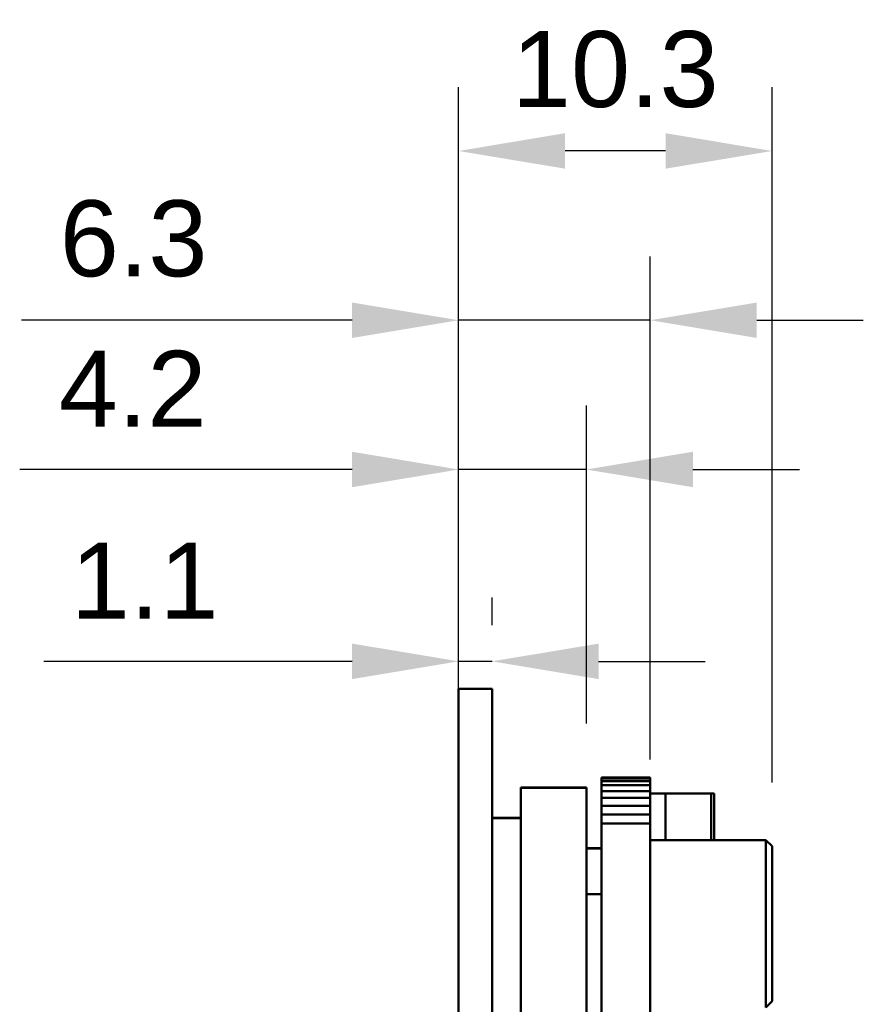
# Model space of a CAD drawing. Header units: millimetres. Extents: x 37 to 395, y 164 to 266.
# Tile 6 of 47: x 201 to 229, y 230 to 263. Entities that reach past the tile are written whole.
import ezdxf

# ---------------------------------------------------------------- set-up
doc = ezdxf.new("R2010")
doc.units = ezdxf.units.MM
doc.header["$LTSCALE"] = 0.75
doc.layers.add('Visible', color=7, linetype='Continuous', lineweight=50)
doc.layers.add('尺寸标注', color=3, linetype='Continuous', lineweight=25)
doc.styles.get("Standard").update_dxf_attribs({"font": 'arial.ttf'})
doc.dimstyles.new('Dim-ISO-25', dxfattribs={"dimtxt": 3.5, "dimasz": 3.5, "dimexe": 2.1, "dimexo": 2.1, "dimgap": 1.4, "dimtad": 1, "dimzin": 12, "dimdsep": 46, "dimtxsty": 'Standard', "dimcen": 0, "dimazin": 3, "dimtp": 0.1, "dimtm": 0.1, "dimtfac": 0.714286, "dimtmove": 0, "dimatfit": 3, "dimfxl": 1, "dimtzin": 12, "dimarcsym": 0})

# ---------------------------------------------------------------- blocks, each defined once
blk = doc.blocks.new('*D10')
at = {"layer": 'Defpoints', "color": 0, "transparency": 16777216}
for p in [(215.436, 241.747), (215.436, 240.837), (216.536, 240.837)]:
    blk.add_point(p, dxfattribs=at)
at = {"layer": '尺寸标注', "color": 0, "lineweight": -2, "transparency": 16777216}
for p, q in [((215.436, 242.937), (215.436, 243.847)), ((216.536, 242.937), (216.536, 243.847)), ((211.936, 241.747), (201.803, 241.747)), ((216.536, 241.747), (215.436, 241.747)), ((220.036, 241.747), (223.536, 241.747))]:
    blk.add_line(p, q, dxfattribs=at)
at = {"layer": '尺寸标注', "color": 0, "transparency": 16777216}
for points in [[(211.936, 242.33), (211.936, 241.163), (215.436, 241.747)], [(220.036, 242.33), (220.036, 241.163), (216.536, 241.747)]]:
    blk.add_solid(points, dxfattribs=at)
at = {"layer": '尺寸标注', "color": 0, "transparency": 16777216, "insert": (205.119, 244.402), "char_height": 2.5, "attachment_point": 5}
blk.add_mtext('1.1', dxfattribs=at)
blk = doc.blocks.new('*D11')
at = {"layer": 'Defpoints', "color": 0, "transparency": 16777216}
for p in [(215.436, 248.057), (215.436, 237.586), (219.636, 237.598)]:
    blk.add_point(p, dxfattribs=at)
at = {"layer": '尺寸标注', "color": 0, "lineweight": -2, "transparency": 16777216}
for p, q in [((215.436, 239.686), (215.436, 250.157)), ((219.636, 239.698), (219.636, 250.157)), ((211.936, 248.057), (201.01, 248.057)), ((219.636, 248.057), (215.436, 248.057)), ((223.136, 248.057), (226.636, 248.057))]:
    blk.add_line(p, q, dxfattribs=at)
at = {"layer": '尺寸标注', "color": 0, "transparency": 16777216}
for points in [[(211.936, 248.64), (211.936, 247.474), (215.436, 248.057)], [(223.136, 248.64), (223.136, 247.474), (219.636, 248.057)]]:
    blk.add_solid(points, dxfattribs=at)
at = {"layer": '尺寸标注', "color": 0, "transparency": 16777216, "insert": (204.723, 250.712), "char_height": 2.5, "attachment_point": 5}
blk.add_mtext('4.2', dxfattribs=at)
blk = doc.blocks.new('*D12')
at = {"layer": 'Defpoints', "color": 0, "transparency": 16777216}
for p in [(215.436, 252.966), (215.436, 236.416), (221.737, 236.416)]:
    blk.add_point(p, dxfattribs=at)
at = {"layer": '尺寸标注', "color": 0, "lineweight": -2, "transparency": 16777216}
for p, q in [((215.436, 238.516), (215.436, 255.066)), ((221.737, 238.516), (221.737, 255.066)), ((211.936, 252.966), (201.071, 252.966)), ((221.737, 252.966), (215.436, 252.966)), ((225.237, 252.966), (228.737, 252.966))]:
    blk.add_line(p, q, dxfattribs=at)
at = {"layer": '尺寸标注', "color": 0, "transparency": 16777216}
for points in [[(211.936, 253.549), (211.936, 252.382), (215.436, 252.966)], [(225.237, 253.549), (225.237, 252.382), (221.737, 252.966)]]:
    blk.add_solid(points, dxfattribs=at)
at = {"layer": '尺寸标注', "color": 0, "transparency": 16777216, "insert": (204.754, 255.643), "char_height": 2.5, "attachment_point": 5}
blk.add_mtext('6.3', dxfattribs=at)
blk = doc.blocks.new('*D13')
at = {"layer": 'Defpoints', "color": 0, "transparency": 16777216}
for p in [(215.436, 258.533), (215.436, 235.666), (225.737, 235.666)]:
    blk.add_point(p, dxfattribs=at)
at = {"layer": '尺寸标注', "color": 0, "lineweight": -2, "transparency": 16777216}
for p, q in [((215.436, 237.766), (215.436, 260.633)), ((225.737, 237.766), (225.737, 260.633)), ((222.237, 258.533), (218.936, 258.533))]:
    blk.add_line(p, q, dxfattribs=at)
at = {"layer": '尺寸标注', "color": 0, "transparency": 16777216}
for points in [[(218.936, 259.117), (218.936, 257.95), (215.436, 258.533)], [(222.237, 259.117), (222.237, 257.95), (225.737, 258.533)]]:
    blk.add_solid(points, dxfattribs=at)
at = {"layer": '尺寸标注', "color": 0, "transparency": 16777216, "insert": (220.586, 261.211), "char_height": 2.5, "attachment_point": 5}
blk.add_mtext('10.3', dxfattribs=at)

msp = doc.modelspace()

# ---------------------------------------------------------------- linework, layer by layer
at = {"layer": 'Visible', "extrusion": (1, -2e-16, 0)}
for p, q in [((215.436, 240.837), (215.436, 240.848)), ((216.536, 240.848), (215.436, 240.848)), ((215.436, 234.836), (215.436, 240.837)), ((216.536, 240.837), (216.536, 240.848)), ((216.536, 240.837), (216.536, 234.836)), ((220.136, 237.916), (220.136, 237.924)), ((220.136, 237.924), (221.737, 237.924)), ((220.136, 237.895), (220.136, 237.916)), ((220.136, 237.916), (221.737, 237.916)), ((220.136, 237.809), (220.136, 237.895)), ((220.136, 237.895), (221.737, 237.895)), ((220.136, 237.67), (220.136, 237.809)), ((220.136, 237.809), (221.737, 237.809)), ((221.737, 237.924), (221.737, 237.916)), ((221.737, 237.916), (221.737, 237.895)), ((221.737, 237.895), (221.737, 237.809)), ((221.737, 237.809), (221.737, 237.67)), ((217.486, 237.598), (217.486, 237.586)), ((217.486, 237.598), (219.636, 237.598)), ((217.486, 237.586), (217.486, 183.086)), ((217.486, 237.586), (219.636, 237.586)), ((219.636, 237.598), (219.636, 237.586)), ((219.636, 237.586), (219.636, 183.086)), ((220.136, 237.482), (220.136, 237.67)), ((220.136, 237.67), (221.737, 237.67)), ((220.136, 237.254), (220.136, 237.482)), ((220.136, 237.482), (221.737, 237.482)), ((221.737, 237.67), (221.737, 237.482)), ((221.737, 237.482), (221.737, 237.254)), ((221.737, 237.398), (223.837, 237.398)), ((221.737, 237.398), (222.237, 237.398)), ((222.237, 237.398), (222.237, 235.866)), ((223.737, 237.398), (223.837, 237.398)), ((223.737, 235.866), (223.737, 237.398)), ((223.837, 235.866), (223.837, 237.398)), ((223.837, 235.866), (223.837, 237.398)), ((220.136, 236.993), (220.136, 237.254)), ((220.136, 237.254), (221.737, 237.254)), ((221.737, 237.254), (221.737, 236.993)), ((220.136, 236.71), (220.136, 236.993)), ((220.136, 236.993), (221.737, 236.993)), ((221.737, 236.993), (221.737, 236.71)), ((216.536, 236.598), (217.486, 236.598)), ((216.536, 236.587), (217.486, 236.587)), ((220.136, 236.416), (220.136, 236.71)), ((220.136, 236.71), (221.737, 236.71)), ((220.136, 184.256), (220.136, 236.416)), ((220.136, 236.416), (221.737, 236.416)), ((221.737, 236.71), (221.737, 236.416)), ((221.737, 236.416), (221.737, 184.256)), ((221.737, 235.866), (225.537, 235.866)), ((225.537, 235.866), (225.537, 230.366)), ((225.737, 235.666), (225.537, 235.866)), ((219.636, 235.598), (220.136, 235.598)), ((219.636, 235.587), (220.136, 235.587)), ((225.737, 235.666), (225.737, 230.566)), ((215.436, 185.836), (215.436, 234.836)), ((216.536, 185.836), (216.536, 234.836)), ((219.636, 234.087), (220.136, 234.087)), ((225.737, 230.566), (225.537, 230.366))]:
    msp.add_line(p, q, dxfattribs=at)

# ---------------------------------------------------------------- dimensions: what is measured, and where the dimension line sits
at = {"layer": '尺寸标注'}
for base, p1, p2, picture, middle in [((215.436, 258.533), (225.737, 235.666), (215.436, 235.666), '*D13', (220.586, 261.211)), ((215.436, 252.966), (221.737, 236.416), (215.436, 236.416), '*D12', (204.754, 255.643)), ((215.436, 248.057), (219.636, 237.598), (215.436, 237.586), '*D11', (204.723, 250.712)), ((215.436, 241.747), (216.536, 240.837), (215.436, 240.837), '*D10', (205.119, 244.402))]:
    dim = msp.add_linear_dim(base=base, p1=p1, p2=p2, dimstyle='Dim-ISO-25', override={"dimtxt": 2.5, "dimtoh": 1}, dxfattribs=at)
    dim.commit()
    dim.dimension.update_dxf_attribs({"geometry": picture, "text_midpoint": middle})

doc.saveas('drawing.dxf')
